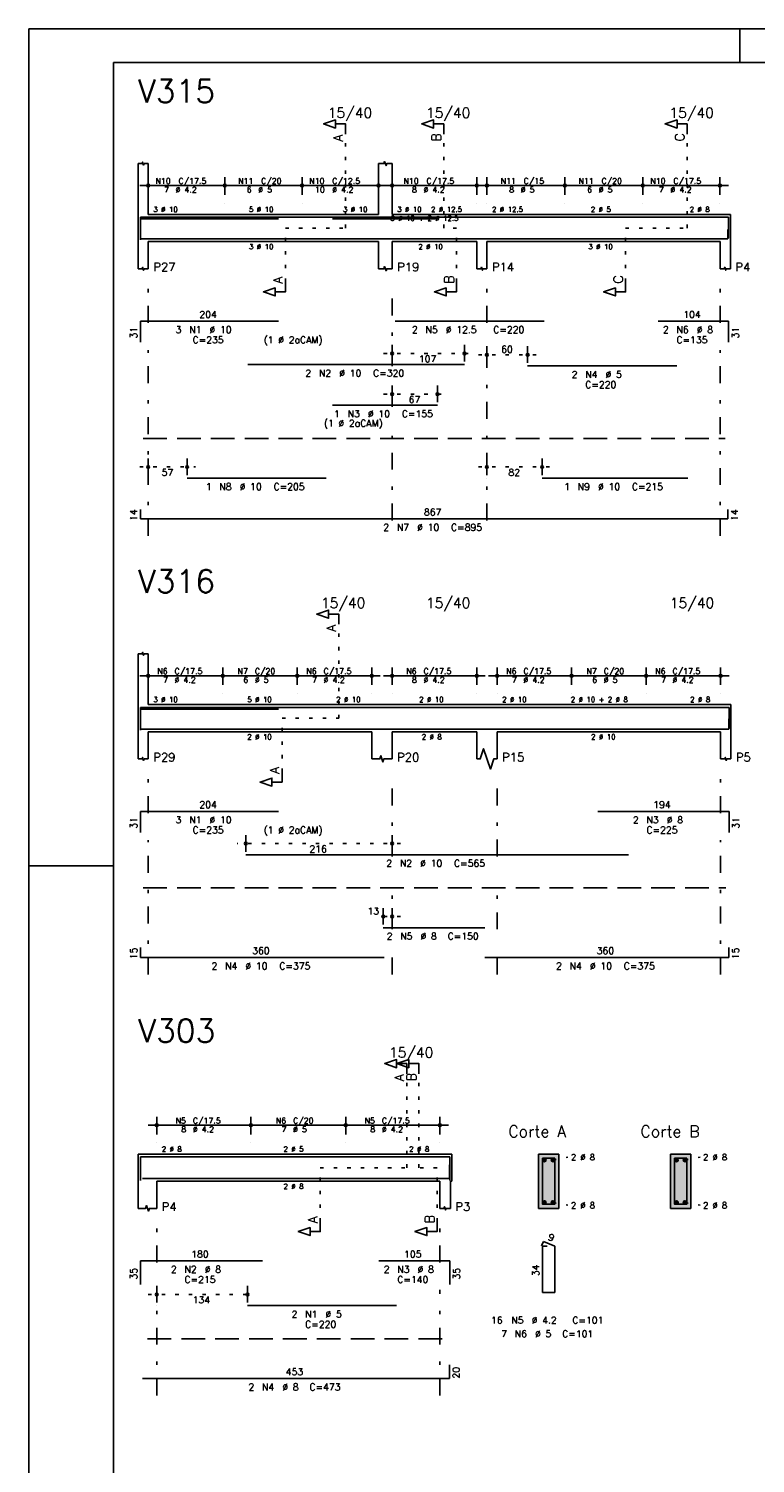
# Model space of a CAD drawing. Extents: x 0 to 119, y 0 to 84.
# Tile 2 of 10: x 0 to 21, y 42 to 84. Entities that reach past the tile are written whole.
import ezdxf

# ---------------------------------------------------------------- set-up
doc = ezdxf.new("R2010")
doc.units = 0
for name, pattern in [('ESTILO_TQS_0001', [1, 0.7, -0.3]), ('ESTILO_TQS_0002', [0.4, 0.1, -0.3]), ('ESTILO_TQS_0003', [1.5, 0.5, -0.4, 0.1, -0.5])]:
    doc.linetypes.add(name, pattern=pattern)
for name, color, linetype in [('1', 1, 'CONTINUOUS'), ('10', 10, 'CONTINUOUS'), ('2', 2, 'CONTINUOUS'), ('4', 4, 'CONTINUOUS'), ('6', 6, 'CONTINUOUS'), ('7', 7, 'CONTINUOUS'), ('8', 8, 'CONTINUOUS')]:
    doc.layers.add(name, color=color, linetype=linetype)
doc.styles.get("Standard").update_dxf_attribs({"font": 'ROMANS.SHX'})

msp = doc.modelspace()

# ---------------------------------------------------------------- linework, layer by layer
at = {"layer": '1', "linetype": 'CONTINUOUS'}
for p, q in [((0, 0), (0, 84.099998)), ((0, 84.099998), (118.900002, 84.099998)), ((21, 83.099998), (21, 84.099998)), ((0, 59.400002), (2.5, 59.400002))]:
    msp.add_line(p, q, dxfattribs=at)
at = {"layer": '1', "linetype": 'ESTILO_TQS_0002'}
for p, q in [((9.355, 78.22), (9.355, 80.99)), ((12.255, 78.22), (12.255, 80.99)), ((19.441, 78.22), (19.441, 80.99)), ((7.58, 76.635), (7.58, 78.22)), ((7.58, 78.22), (9.355, 78.22)), ((12.63, 78.22), (12.255, 78.22)), ((12.63, 76.635), (12.63, 78.22)), ((17.623, 76.635), (17.623, 78.22)), ((17.623, 78.22), (19.441, 78.22)), ((10.48, 74.52), (13.1196, 74.52)), ((13.28, 74.48), (14.98182, 74.48)), ((10.48, 73.32), (12.3173, 73.32)), ((3.28, 71.17), (4.93, 71.17)), ((13.28, 71.17), (15.41, 71.17)), ((9.155, 63.76), (9.155, 66.53)), ((7.48, 62.175), (7.48, 63.76)), ((7.48, 63.76), (9.155, 63.76)), ((10.98, 60.06), (6.15868, 60.06)), ((10.98, 57.91), (10.22, 57.91)), ((11.1607, 50.5), (11.1607, 53.27)), ((11.5194, 50.5), (11.5194, 53.27)), ((15.4761, 50.725), (15.9211, 50.81)), ((19.3761, 50.725), (19.8211, 50.81)), ((8.60785, 48.915), (8.60785, 50.5)), ((8.60785, 50.5), (11.1607, 50.5)), ((12.0557, 50.5), (11.5194, 50.5)), ((12.0557, 48.915), (12.0557, 50.5)), ((15.4761, 49.475), (15.9211, 49.39)), ((19.3761, 49.475), (19.8211, 49.39)), ((3.53, 46.76), (6.71302, 46.76))]:
    msp.add_line(p, q, dxfattribs=at)
at = {"layer": '1', "linetype": 'ESTILO_TQS_0001'}
for p, q in [((3.38, 72.015), (20.566, 72.015)), ((3.38, 58.755), (20.58, 58.755)), ((3.5084, 45.455), (12.4944, 45.455))]:
    msp.add_line(p, q, dxfattribs=at)
at = {"layer": '1', "linetype": 'CONTINUOUS'}
for centre in [(15.2261, 50.725), (15.4761, 50.725), (19.1261, 50.725), (19.3761, 50.725), (15.2261, 49.475), (15.4761, 49.475), (19.1261, 49.475), (19.3761, 49.475)]:
    msp.add_circle(centre, 0.05, dxfattribs=at)
for points in [[(15.2761, 50.725), (15.2011, 50.768301), (15.179115, 50.742101)], [(15.2761, 50.725), (15.179115, 50.742101), (15.179115, 50.707899)], [(15.2761, 50.725), (15.179115, 50.707899), (15.2011, 50.681699)], [(15.2761, 50.725), (15.234782, 50.77424), (15.2011, 50.768301)], [(15.2761, 50.725), (15.2011, 50.681699), (15.234782, 50.67576)], [(15.2761, 50.725), (15.264402, 50.757139), (15.234782, 50.77424)], [(15.2761, 50.725), (15.234782, 50.67576), (15.264402, 50.692861)], [(15.2761, 50.725), (15.264402, 50.692861), (15.2761, 50.725)], [(15.5261, 50.725), (15.4511, 50.768301), (15.429115, 50.742101)], [(15.5261, 50.725), (15.429115, 50.742101), (15.429115, 50.707899)], [(15.5261, 50.725), (15.429115, 50.707899), (15.4511, 50.681699)], [(15.5261, 50.725), (15.484782, 50.77424), (15.4511, 50.768301)], [(15.5261, 50.725), (15.4511, 50.681699), (15.484782, 50.67576)], [(15.5261, 50.725), (15.514402, 50.757139), (15.484782, 50.77424)], [(15.5261, 50.725), (15.484782, 50.67576), (15.514402, 50.692861)], [(15.5261, 50.725), (15.514402, 50.692861), (15.5261, 50.725)], [(19.1761, 50.725), (19.1011, 50.768301), (19.079115, 50.742101)], [(19.1761, 50.725), (19.079115, 50.742101), (19.079115, 50.707899)], [(19.1761, 50.725), (19.079115, 50.707899), (19.1011, 50.681699)], [(19.1761, 50.725), (19.134782, 50.77424), (19.1011, 50.768301)], [(19.1761, 50.725), (19.1011, 50.681699), (19.134782, 50.67576)], [(19.1761, 50.725), (19.164402, 50.757139), (19.134782, 50.77424)], [(19.1761, 50.725), (19.134782, 50.67576), (19.164402, 50.692861)], [(19.1761, 50.725), (19.164402, 50.692861), (19.1761, 50.725)], [(19.4261, 50.725), (19.3511, 50.768301), (19.329115, 50.742101)], [(19.4261, 50.725), (19.329115, 50.742101), (19.329115, 50.707899)], [(19.4261, 50.725), (19.329115, 50.707899), (19.3511, 50.681699)], [(19.4261, 50.725), (19.384782, 50.77424), (19.3511, 50.768301)], [(19.4261, 50.725), (19.3511, 50.681699), (19.384782, 50.67576)], [(19.4261, 50.725), (19.414402, 50.757139), (19.384782, 50.77424)], [(19.4261, 50.725), (19.384782, 50.67576), (19.414402, 50.692861)], [(19.4261, 50.725), (19.414402, 50.692861), (19.4261, 50.725)], [(15.2761, 49.475), (15.2011, 49.518301), (15.179115, 49.492101)], [(15.2761, 49.475), (15.234782, 49.52424), (15.2011, 49.518301)], [(15.2761, 49.475), (15.264402, 49.507139), (15.234782, 49.52424)], [(15.5261, 49.475), (15.4511, 49.518301), (15.429115, 49.492101)], [(15.5261, 49.475), (15.484782, 49.52424), (15.4511, 49.518301)], [(15.5261, 49.475), (15.514402, 49.507139), (15.484782, 49.52424)], [(19.1761, 49.475), (19.1011, 49.518301), (19.079115, 49.492101)], [(19.1761, 49.475), (19.134782, 49.52424), (19.1011, 49.518301)], [(19.1761, 49.475), (19.164402, 49.507139), (19.134782, 49.52424)], [(19.4261, 49.475), (19.3511, 49.518301), (19.329115, 49.492101)], [(19.4261, 49.475), (19.384782, 49.52424), (19.3511, 49.518301)], [(19.4261, 49.475), (19.414402, 49.507139), (19.384782, 49.52424)], [(15.2761, 49.475), (15.179115, 49.492101), (15.179115, 49.457899)], [(15.2761, 49.475), (15.179115, 49.457899), (15.2011, 49.431699)], [(15.2761, 49.475), (15.2011, 49.431699), (15.234782, 49.42576)], [(15.2761, 49.475), (15.234782, 49.42576), (15.264402, 49.442861)], [(15.2761, 49.475), (15.264402, 49.442861), (15.2761, 49.475)], [(15.5261, 49.475), (15.429115, 49.492101), (15.429115, 49.457899)], [(15.5261, 49.475), (15.429115, 49.457899), (15.4511, 49.431699)], [(15.5261, 49.475), (15.4511, 49.431699), (15.484782, 49.42576)], [(15.5261, 49.475), (15.484782, 49.42576), (15.514402, 49.442861)], [(15.5261, 49.475), (15.514402, 49.442861), (15.5261, 49.475)], [(19.1761, 49.475), (19.079115, 49.492101), (19.079115, 49.457899)], [(19.1761, 49.475), (19.079115, 49.457899), (19.1011, 49.431699)], [(19.1761, 49.475), (19.1011, 49.431699), (19.134782, 49.42576)], [(19.1761, 49.475), (19.134782, 49.42576), (19.164402, 49.442861)], [(19.1761, 49.475), (19.164402, 49.442861), (19.1761, 49.475)], [(19.4261, 49.475), (19.329115, 49.492101), (19.329115, 49.457899)], [(19.4261, 49.475), (19.329115, 49.457899), (19.3511, 49.431699)], [(19.4261, 49.475), (19.3511, 49.431699), (19.384782, 49.42576)], [(19.4261, 49.475), (19.384782, 49.42576), (19.414402, 49.442861)], [(19.4261, 49.475), (19.414402, 49.442861), (19.4261, 49.475)]]:
    msp.add_solid(points, dxfattribs=at)
at = {"layer": '10', "linetype": 'CONTINUOUS'}
for points in [[(15.6511, 49.3), (15.6511, 50.9), (15.0511, 50.9)], [(15.6511, 49.3), (15.0511, 50.9), (15.0511, 49.3)], [(19.5511, 49.3), (19.5511, 50.9), (18.9511, 50.9)], [(19.5511, 49.3), (18.9511, 50.9), (18.9511, 49.3)], [(15.6511, 49.3), (15.0511, 49.3), (15.6511, 49.3)], [(19.5511, 49.3), (18.9511, 49.3), (19.5511, 49.3)]]:
    msp.add_solid(points, dxfattribs=at)
at = {"layer": '2', "linetype": 'CONTINUOUS'}
for p, q in [((3.23, 78.62), (3.23, 80.12)), ((3.53, 78.62), (3.53, 80.12)), ((10.33, 78.62), (10.33, 80.12)), ((10.73, 78.62), (10.73, 80.12)), ((3.53, 79.2), (3.53, 79.72)), ((5.79, 79.2), (5.79, 79.72)), ((5.79, 79.2), (5.79, 79.72)), ((8.07, 79.2), (8.07, 79.72)), ((8.07, 79.2), (8.07, 79.72)), ((10.33, 79.2), (10.33, 79.72)), ((10.73, 79.2), (10.73, 79.72)), ((13.23, 79.2), (13.23, 79.72)), ((13.53, 79.2), (13.53, 79.72)), ((15.83, 79.2), (15.83, 79.72)), ((15.83, 79.2), (15.83, 79.72)), ((18.13, 79.2), (18.13, 79.72)), ((18.13, 79.2), (18.13, 79.72)), ((20.41, 79.2), (20.41, 79.72)), ((3.28, 79.47), (6.04, 79.47)), ((5.54, 79.47), (8.32, 79.47)), ((7.82, 79.47), (10.58, 79.47)), ((10.48, 79.47), (13.48, 79.47)), ((13.28, 79.47), (16.08, 79.47)), ((15.58, 79.47), (18.38, 79.47)), ((17.88, 79.47), (20.66, 79.47)), ((3.53, 78.95), (3.53, 78.95)), ((5.79, 78.95), (5.79, 78.95)), ((5.79, 78.95), (5.79, 78.95)), ((8.07, 78.95), (8.07, 78.95)), ((8.07, 78.95), (8.07, 78.95)), ((10.33, 78.95), (10.33, 78.95)), ((10.73, 78.95), (10.73, 78.95)), ((13.23, 78.95), (13.23, 78.95)), ((13.53, 78.95), (13.53, 78.95)), ((15.83, 78.95), (15.83, 78.95)), ((15.83, 78.95), (15.83, 78.95)), ((18.13, 78.95), (18.13, 78.95)), ((18.13, 78.95), (18.13, 78.95)), ((20.41, 78.95), (20.41, 78.95)), ((3.23, 78.62), (3.23, 77.82)), ((3.53, 78.62), (10.33, 78.62)), ((10.73, 78.62), (13.23, 78.62)), ((13.23, 78.62), (13.53, 78.62)), ((13.53, 78.62), (20.416, 78.62)), ((20.416, 78.62), (20.716, 78.62)), ((20.716, 78.62), (20.716, 77.82)), ((3.23, 77.82), (3.23, 77.02)), ((3.53, 77.82), (10.33, 77.82)), ((3.53, 77.82), (3.53, 77.02)), ((10.33, 77.82), (10.33, 77.02)), ((10.73, 77.82), (13.23, 77.82)), ((10.73, 77.82), (10.73, 77.02)), ((13.23, 77.82), (13.23, 77.02)), ((13.53, 77.82), (20.416, 77.82)), ((13.53, 77.82), (13.53, 77.02)), ((20.416, 77.82), (20.416, 77.02)), ((20.716, 77.82), (20.716, 77.02)), ((10.73, 74.28), (10.73, 74.77)), ((12.8696, 74.28), (12.8696, 74.77)), ((13.53, 74.24), (13.53, 74.73)), ((14.73182, 74.24), (14.73182, 74.73)), ((10.73, 74.18), (10.73, 74.18)), ((12.8696, 74.18), (12.8696, 74.18)), ((13.53, 74.14), (13.53, 74.14)), ((14.73182, 74.14), (14.73182, 74.14)), ((10.73, 73.08), (10.73, 73.57)), ((12.0673, 73.08), (12.0673, 73.57)), ((10.73, 72.98), (10.73, 72.98)), ((12.0673, 72.98), (12.0673, 72.98)), ((3.53, 70.93), (3.53, 71.42)), ((4.68, 70.93), (4.68, 71.42)), ((13.53, 70.93), (13.53, 71.42)), ((15.16, 70.93), (15.16, 71.42)), ((3.53, 70.83), (3.53, 70.83)), ((4.68, 70.83), (4.68, 70.83)), ((13.53, 70.83), (13.53, 70.83)), ((15.16, 70.83), (15.16, 70.83)), ((3.23, 64.16), (3.23, 65.66)), ((3.53, 64.16), (3.53, 65.66)), ((3.53, 64.74), (3.53, 65.26)), ((5.73, 64.74), (5.73, 65.26)), ((5.73, 64.74), (5.73, 65.26)), ((7.93, 64.74), (7.93, 65.26)), ((7.93, 64.74), (7.93, 65.26)), ((10.13, 64.74), (10.13, 65.26)), ((10.73, 64.74), (10.73, 65.26)), ((13.23, 64.74), (13.23, 65.26)), ((13.83, 64.74), (13.83, 65.26)), ((16.03, 64.74), (16.03, 65.26)), ((16.03, 64.74), (16.03, 65.26)), ((18.23, 64.74), (18.23, 65.26)), ((18.23, 64.74), (18.23, 65.26)), ((20.43, 64.74), (20.43, 65.26)), ((3.28, 65.01), (5.98, 65.01)), ((5.48, 65.01), (8.18, 65.01)), ((7.68, 65.01), (10.38, 65.01)), ((10.48, 65.01), (13.48, 65.01)), ((13.58, 65.01), (16.28, 65.01)), ((15.78, 65.01), (18.48, 65.01)), ((17.98, 65.01), (20.68, 65.01)), ((3.53, 64.49), (3.53, 64.49)), ((5.73, 64.49), (5.73, 64.49)), ((5.73, 64.49), (5.73, 64.49)), ((7.93, 64.49), (7.93, 64.49)), ((7.93, 64.49), (7.93, 64.49)), ((10.13, 64.49), (10.13, 64.49)), ((10.73, 64.49), (10.73, 64.49)), ((13.23, 64.49), (13.23, 64.49)), ((13.83, 64.49), (13.83, 64.49)), ((16.03, 64.49), (16.03, 64.49)), ((16.03, 64.49), (16.03, 64.49)), ((18.23, 64.49), (18.23, 64.49)), ((18.23, 64.49), (18.23, 64.49)), ((20.43, 64.49), (20.43, 64.49)), ((3.23, 64.16), (3.23, 63.36)), ((3.53, 64.16), (10.13, 64.16)), ((10.13, 64.16), (10.73, 64.16)), ((10.73, 64.16), (13.23, 64.16)), ((13.23, 64.16), (13.83, 64.16)), ((13.83, 64.16), (20.43, 64.16)), ((20.43, 64.16), (20.73, 64.16)), ((20.73, 64.16), (20.73, 63.36)), ((3.23, 63.36), (3.23, 62.56)), ((3.53, 63.36), (10.13, 63.36)), ((3.53, 63.36), (3.53, 62.56)), ((10.13, 63.36), (10.13, 62.56)), ((10.73, 63.36), (13.23, 63.36)), ((10.73, 63.36), (10.73, 62.56)), ((13.23, 63.36), (13.23, 62.56)), ((13.83, 63.36), (20.43, 63.36)), ((13.83, 63.36), (13.83, 62.56)), ((20.43, 63.36), (20.43, 62.56)), ((20.73, 63.36), (20.73, 62.56)), ((6.40868, 59.82), (6.40868, 60.31)), ((10.73, 59.82), (10.73, 60.31)), ((6.40868, 59.72), (6.40868, 59.72)), ((10.73, 59.72), (10.73, 59.72)), ((10.47, 57.67), (10.47, 58.16)), ((10.73, 57.67), (10.73, 58.16)), ((10.47, 57.57), (10.47, 57.57)), ((10.73, 57.57), (10.73, 57.57)), ((3.53, 51.75), (6.81, 51.75)), ((3.78, 51.48), (3.78, 52)), ((6.31, 51.75), (9.61, 51.75)), ((6.56, 51.48), (6.56, 52)), ((6.56, 51.48), (6.56, 52)), ((9.11, 51.75), (12.39, 51.75)), ((9.36, 51.48), (9.36, 52)), ((9.36, 51.48), (9.36, 52)), ((12.14, 51.48), (12.14, 52)), ((3.78, 51.23), (3.78, 51.23)), ((6.56, 51.23), (6.56, 51.23)), ((6.56, 51.23), (6.56, 51.23)), ((9.36, 51.23), (9.36, 51.23)), ((9.36, 51.23), (9.36, 51.23)), ((12.14, 51.23), (12.14, 51.23)), ((3.2368, 50.9), (3.2368, 50.1)), ((3.2368, 50.9), (3.78, 50.9)), ((3.78, 50.9), (12.1357, 50.9)), ((12.1357, 50.9), (12.4491, 50.9)), ((12.4491, 50.9), (12.4944, 50.9)), ((12.4944, 50.9), (12.4944, 50.1)), ((15.6511, 50.9), (15.0511, 50.9)), ((15.0511, 50.9), (15.0511, 49.3)), ((15.6511, 49.3), (15.6511, 50.9)), ((19.5511, 50.9), (18.9511, 50.9)), ((18.9511, 50.9), (18.9511, 49.3)), ((19.5511, 49.3), (19.5511, 50.9)), ((3.2368, 50.1), (3.2368, 49.3)), ((3.78, 50.1), (12.1357, 50.1)), ((3.78, 50.1), (3.78, 49.3)), ((12.1357, 50.1), (12.1357, 49.3)), ((12.4491, 50.1), (12.4944, 50.1)), ((12.4491, 50.1), (12.4491, 49.3)), ((15.0511, 49.3), (15.6511, 49.3)), ((18.9511, 49.3), (19.5511, 49.3)), ((3.78, 46.52), (3.78, 47.01)), ((6.46302, 46.52), (6.46302, 47.01)), ((3.78, 46.42), (3.78, 46.42)), ((6.46302, 46.42), (6.46302, 46.42))]:
    msp.add_line(p, q, dxfattribs=at)
at = {"layer": '2', "linetype": 'ESTILO_TQS_0003'}
for p, q in [((3.53, 75.422), (3.53, 76.52)), ((10.73, 74.142), (10.73, 76.52)), ((13.53, 75.422), (13.53, 76.52)), ((20.416, 75.422), (20.416, 76.52)), ((3.53, 69.14), (3.53, 74.618)), ((13.53, 69.592), (13.53, 74.618)), ((20.416, 69.14), (20.416, 74.618)), ((10.73, 72.942), (10.73, 73.338)), ((10.73, 69.592), (10.73, 72.138)), ((3.53, 60.962), (3.53, 62.06)), ((10.73, 59.682), (10.73, 62.06)), ((13.83, 59.682), (13.83, 62.06)), ((20.43, 60.962), (20.43, 62.06)), ((3.53, 56.2), (3.53, 60.158)), ((20.43, 56.2), (20.43, 60.158)), ((10.73, 57.532), (10.73, 58.878)), ((13.83, 57.532), (13.83, 58.878)), ((10.73, 56.2), (10.73, 56.728)), ((13.83, 56.2), (13.83, 56.728)), ((3.78, 47.702), (3.78, 48.8)), ((12.1357, 47.702), (12.1357, 48.8)), ((3.78, 43.78), (3.78, 46.898)), ((12.1357, 43.78), (12.1357, 46.898))]:
    msp.add_line(p, q, dxfattribs=at)
at = {"layer": '2', "linetype": 'CONTINUOUS'}
for points in [[(9.355, 80.99), (9.355, 81.29), (9.055, 81.29), (9.055, 81.17), (8.705, 81.29), (9.055, 81.41), (9.055, 81.29)], [(12.255, 80.99), (12.255, 81.29), (11.955, 81.29), (11.955, 81.17), (11.605, 81.29), (11.955, 81.41), (11.955, 81.29)], [(19.441, 80.99), (19.441, 81.29), (19.141, 81.29), (19.141, 81.17), (18.791, 81.29), (19.141, 81.41), (19.141, 81.29)], [(3.23, 80.12), (3.35, 80.12), (3.365, 80.165), (3.395, 80.075), (3.41, 80.12), (3.53, 80.12)], [(10.33, 80.12), (10.49, 80.12), (10.51, 80.18), (10.55, 80.06), (10.57, 80.12), (10.73, 80.12)], [(3.23, 77.02), (3.35, 77.02), (3.365, 77.065), (3.395, 76.975), (3.41, 77.02), (3.53, 77.02)], [(10.33, 77.02), (10.49, 77.02), (10.51, 77.08), (10.55, 76.96), (10.57, 77.02), (10.73, 77.02)], [(13.23, 77.02), (13.35, 77.02), (13.365, 77.065), (13.395, 76.975), (13.41, 77.02), (13.53, 77.02)], [(20.416, 77.02), (20.536, 77.02), (20.551, 77.065), (20.581, 76.975), (20.596, 77.02), (20.716, 77.02)], [(7.58, 76.635), (7.58, 76.335), (7.28, 76.335), (7.28, 76.215), (6.93, 76.335), (7.28, 76.455), (7.28, 76.335)], [(12.63, 76.635), (12.63, 76.335), (12.33, 76.335), (12.33, 76.215), (11.98, 76.335), (12.33, 76.455), (12.33, 76.335)], [(17.623, 76.635), (17.623, 76.335), (17.323, 76.335), (17.323, 76.215), (16.973, 76.335), (17.323, 76.455), (17.323, 76.335)], [(9.155, 66.53), (9.155, 66.83), (8.855, 66.83), (8.855, 66.71), (8.505, 66.83), (8.855, 66.95), (8.855, 66.83)], [(3.23, 65.66), (3.35, 65.66), (3.365, 65.705), (3.395, 65.615), (3.41, 65.66), (3.53, 65.66)], [(10.13, 62.56), (10.37, 62.56), (10.4, 62.65), (10.46, 62.47), (10.49, 62.56), (10.73, 62.56)], [(13.23, 62.56), (13.33, 62.56), (13.43, 62.86), (13.63, 62.26), (13.73, 62.56), (13.83, 62.56)], [(3.23, 62.56), (3.35, 62.56), (3.365, 62.605), (3.395, 62.515), (3.41, 62.56), (3.53, 62.56)], [(20.43, 62.56), (20.55, 62.56), (20.565, 62.605), (20.595, 62.515), (20.61, 62.56), (20.73, 62.56)], [(7.48, 62.175), (7.48, 61.875), (7.18, 61.875), (7.18, 61.755), (6.83, 61.875), (7.18, 61.995), (7.18, 61.875)], [(11.1607, 53.27), (11.1607, 53.57), (10.8607, 53.57), (10.8607, 53.45), (10.5107, 53.57), (10.8607, 53.69), (10.8607, 53.57)], [(11.5194, 53.27), (11.5194, 53.57), (11.2194, 53.57), (11.2194, 53.45), (10.8694, 53.57), (11.2194, 53.69), (11.2194, 53.57)], [(3.2368, 49.3), (3.45408, 49.3), (3.48124, 49.38148), (3.53556, 49.21852), (3.56272, 49.3), (3.78, 49.3)], [(12.1357, 49.3), (12.26106, 49.3), (12.27673, 49.34701), (12.30807, 49.25299), (12.32374, 49.3), (12.4491, 49.3)], [(8.60785, 48.915), (8.60785, 48.615), (8.30785, 48.615), (8.30785, 48.495), (7.95785, 48.615), (8.30785, 48.735), (8.30785, 48.615)], [(12.0557, 48.915), (12.0557, 48.615), (11.7557, 48.615), (11.7557, 48.495), (11.4057, 48.615), (11.7557, 48.735), (11.7557, 48.615)]]:
    msp.add_lwpolyline(points, dxfattribs=at)
for centre, radius in [((3.53, 79.47), 0.041625), ((3.53, 79.47), 0.02075), ((5.79, 79.47), 0.041625), ((5.79, 79.47), 0.041625), ((5.79, 79.47), 0.02075), ((5.79, 79.47), 0.02075), ((8.07, 79.47), 0.041625), ((8.07, 79.47), 0.041625), ((8.07, 79.47), 0.02075), ((8.07, 79.47), 0.02075), ((10.33, 79.47), 0.041625), ((10.33, 79.47), 0.02075), ((10.73, 79.47), 0.041625), ((10.73, 79.47), 0.02075), ((13.23, 79.47), 0.041625), ((13.23, 79.47), 0.02075), ((13.53, 79.47), 0.041625), ((13.53, 79.47), 0.02075), ((15.83, 79.47), 0.041625), ((15.83, 79.47), 0.041625), ((15.83, 79.47), 0.02075), ((15.83, 79.47), 0.02075), ((18.13, 79.47), 0.041625), ((18.13, 79.47), 0.041625), ((18.13, 79.47), 0.02075), ((18.13, 79.47), 0.02075), ((20.41, 79.47), 0.041625), ((20.41, 79.47), 0.02075), ((10.73, 74.52), 0.04), ((10.73, 74.52), 0.02), ((12.8696, 74.52), 0.04), ((12.8696, 74.52), 0.02), ((13.53, 74.48), 0.04), ((13.53, 74.48), 0.02), ((14.73182, 74.48), 0.04), ((14.73182, 74.48), 0.02), ((10.73, 73.32), 0.04), ((10.73, 73.32), 0.02), ((12.0673, 73.32), 0.04), ((12.0673, 73.32), 0.02), ((3.53, 71.17), 0.04), ((3.53, 71.17), 0.02), ((4.68, 71.17), 0.04), ((4.68, 71.17), 0.02), ((13.53, 71.17), 0.04), ((13.53, 71.17), 0.02), ((15.16, 71.17), 0.04), ((15.16, 71.17), 0.02), ((3.53, 65.01), 0.041625), ((3.53, 65.01), 0.02075), ((5.73, 65.01), 0.041625), ((5.73, 65.01), 0.041625), ((5.73, 65.01), 0.02075), ((5.73, 65.01), 0.02075), ((7.93, 65.01), 0.041625), ((7.93, 65.01), 0.041625), ((7.93, 65.01), 0.02075), ((7.93, 65.01), 0.02075), ((10.13, 65.01), 0.041625), ((10.13, 65.01), 0.02075), ((10.73, 65.01), 0.041625), ((10.73, 65.01), 0.02075), ((13.23, 65.01), 0.041625), ((13.23, 65.01), 0.02075), ((13.83, 65.01), 0.041625), ((13.83, 65.01), 0.02075), ((16.03, 65.01), 0.041625), ((16.03, 65.01), 0.041625), ((16.03, 65.01), 0.02075), ((16.03, 65.01), 0.02075), ((18.23, 65.01), 0.041625), ((18.23, 65.01), 0.041625), ((18.23, 65.01), 0.02075), ((18.23, 65.01), 0.02075), ((20.43, 65.01), 0.041625), ((20.43, 65.01), 0.02075), ((6.40868, 60.06), 0.04), ((10.73, 60.06), 0.04), ((6.40868, 60.06), 0.02), ((10.73, 60.06), 0.02), ((10.47, 57.91), 0.04), ((10.47, 57.91), 0.02), ((10.73, 57.91), 0.04), ((10.73, 57.91), 0.02), ((3.78, 51.75), 0.041625), ((3.78, 51.75), 0.02075), ((6.56, 51.75), 0.041625), ((6.56, 51.75), 0.041625), ((6.56, 51.75), 0.02075), ((6.56, 51.75), 0.02075), ((9.36, 51.75), 0.041625), ((9.36, 51.75), 0.041625), ((9.36, 51.75), 0.02075), ((9.36, 51.75), 0.02075), ((12.14, 51.75), 0.041625), ((12.14, 51.75), 0.02075), ((3.78, 46.76), 0.04), ((3.78, 46.76), 0.02), ((6.46302, 46.76), 0.04), ((6.46302, 46.76), 0.02)]:
    msp.add_circle(centre, radius, dxfattribs=at)
at = {"layer": '4', "linetype": 'CONTINUOUS'}
for p, q in [((3.3, 77.92), (3.3, 78.54)), ((3.3, 78.54), (7.38, 78.54)), ((3.3, 77.87), (3.3, 78.49)), ((3.3, 78.49), (7.38, 78.49)), ((6.4696, 78.54), (12.8696, 78.54)), ((8.9673, 78.49), (12.0673, 78.49)), ((10.81588, 78.54), (15.21588, 78.54)), ((14.73182, 78.54), (19.13182, 78.54)), ((18.586, 78.54), (20.666, 78.54)), ((20.666, 78.54), (20.666, 77.92)), ((3.3, 78.18), (3.3, 77.9)), ((3.3, 77.9), (20.64, 77.9)), ((4.68, 77.9), (8.78, 77.9)), ((15.16, 77.9), (19.46, 77.9)), ((20.64, 77.9), (20.64, 78.18)), ((3.3, 63.46), (3.3, 64.08)), ((3.3, 64.08), (7.38, 64.08)), ((3.3, 63.41), (3.3, 64.03)), ((3.3, 64.03), (7.38, 64.03)), ((6.40868, 64.08), (17.70868, 64.08)), ((16.8, 64.08), (20.68, 64.08)), ((20.68, 64.08), (20.68, 63.46)), ((3.3, 63.74), (3.3, 63.44)), ((20.67, 63.44), (20.67, 63.74)), ((3.3, 63.44), (10.5, 63.44)), ((10.47, 63.44), (13.47, 63.44)), ((13.47, 63.44), (20.67, 63.44)), ((3.3, 50.12), (3.3, 50.82)), ((3.3, 50.82), (6.9, 50.82)), ((6.46302, 50.82), (10.86302, 50.82)), ((10.33356, 50.82), (12.43356, 50.82)), ((12.43356, 50.82), (12.43356, 50.12)), ((12.42, 50.18), (12.42, 50.58)), ((3.36, 50.18), (12.42, 50.18))]:
    msp.add_line(p, q, dxfattribs=at)
for points in [[(15.1711, 50.78), (15.1711, 49.42), (15.5311, 49.42), (15.5311, 50.78), (15.1711, 50.78)], [(19.0711, 50.78), (19.0711, 49.42), (19.4311, 49.42), (19.4311, 50.78), (19.0711, 50.78)]]:
    msp.add_lwpolyline(points, dxfattribs=at)
at = {"layer": '6', "linetype": 'CONTINUOUS'}
for p, q in [((3.3, 74.85), (3.3, 75.47)), ((3.3, 75.47), (7.38, 75.47)), ((10.81588, 75.47), (15.21588, 75.47)), ((18.586, 75.47), (20.666, 75.47)), ((20.666, 75.47), (20.666, 74.85)), ((6.4696, 74.19), (12.8696, 74.19)), ((14.73182, 74.15), (19.13182, 74.15)), ((8.9673, 72.99), (12.0673, 72.99)), ((4.68, 70.84), (8.78, 70.84)), ((15.16, 70.84), (19.46, 70.84)), ((3.3, 69.92), (3.3, 69.64)), ((20.64, 69.64), (20.64, 69.92)), ((3.3, 69.64), (20.64, 69.64)), ((3.3, 60.39), (3.3, 61.01)), ((3.3, 61.01), (7.38, 61.01)), ((16.8, 61.01), (20.68, 61.01)), ((20.68, 61.01), (20.68, 60.39)), ((6.40868, 59.73), (17.70868, 59.73)), ((10.47, 57.58), (13.47, 57.58)), ((3.3, 57), (3.3, 56.7)), ((20.67, 56.7), (20.67, 57)), ((3.3, 56.7), (10.5, 56.7)), ((13.47, 56.7), (20.67, 56.7)), ((15.199438, 48.32), (15.144993, 48.19102)), ((15.5311, 48.18), (15.199438, 48.32)), ((15.3111, 48.18), (15.1711, 48.18)), ((15.1711, 48.18), (15.1711, 46.82)), ((15.5311, 46.82), (15.5311, 48.18)), ((3.3, 47.05), (3.3, 47.75)), ((3.3, 47.75), (6.9, 47.75)), ((10.33356, 47.75), (12.43356, 47.75)), ((12.43356, 47.75), (12.43356, 47.05)), ((15.1711, 46.82), (15.5311, 46.82)), ((6.46302, 46.43), (10.86302, 46.43)), ((12.42, 44.28), (12.42, 44.68)), ((3.36, 44.28), (12.42, 44.28))]:
    msp.add_line(p, q, dxfattribs=at)
at = {"layer": '8', "linetype": 'CONTINUOUS'}
for q in [(117.900002, 83.099998), (2.5, 1)]:
    msp.add_line((2.5, 83.099998), q, dxfattribs=at)

# ---------------------------------------------------------------- texts
at = {"layer": '2', "linetype": 'CONTINUOUS'}
for s, height, p in [('15/40', 0.3, (8.83, 81.47)), ('15/40', 0.3, (11.73, 81.47)), ('15/40', 0.3, (18.916, 81.47)), ('N10', 0.17, (3.742, 79.521)), ('C/17.5', 0.17, (4.422, 79.521)), ('N11', 0.17, (6.182, 79.521)), ('C/20', 0.17, (6.862, 79.521)), ('N10', 0.17, (8.282, 79.521)), ('C/12.5', 0.17, (8.962, 79.521)), ('N10', 0.17, (11.062, 79.521)), ('C/17.5', 0.17, (11.742, 79.521)), ('N11', 0.17, (13.932, 79.521)), ('C/15', 0.17, (14.612, 79.521)), ('N11', 0.17, (16.232, 79.521)), ('C/20', 0.17, (16.912, 79.521)), ('N10', 0.17, (18.352, 79.521)), ('C/17.5', 0.17, (19.032, 79.521)), ('7', 0.17, (3.997, 79.266)), ('%%c 4.2', 0.17, (4.337, 79.266)), ('6', 0.17, (6.437, 79.266)), ('%%c 5', 0.17, (6.777, 79.266)), ('10', 0.17, (8.452, 79.266)), ('%%c 4.2', 0.17, (8.962, 79.266)), ('8', 0.17, (11.317, 79.266)), ('%%c 4.2', 0.17, (11.657, 79.266)), ('8', 0.17, (14.187, 79.266)), ('%%c 5', 0.17, (14.527, 79.266)), ('6', 0.17, (16.487, 79.266)), ('%%c 5', 0.17, (16.827, 79.266)), ('7', 0.17, (18.607, 79.266)), ('%%c 4.2', 0.17, (18.947, 79.266)), ('3 %%c 10', 0.15, (3.68, 78.695)), ('5 %%c 10', 0.15, (6.505, 78.695)), ('3 %%c 10', 0.15, (9.28, 78.695)), ('3 %%c 10', 0.15, (10.88, 78.695)), ('2 %%c 12.5', 0.15, (11.88, 78.695)), ('2 %%c 12.5', 0.15, (13.68, 78.695)), ('2 %%c 5', 0.15, (16.598, 78.695)), ('2 %%c 8', 0.15, (19.516, 78.695)), ('3 %%c 10 + 2 %%c 12.5', 0.15, (10.68, 78.4325)), ('3 %%c 10', 0.15, (6.505, 77.595)), ('2 %%c 10', 0.15, (11.505, 77.595)), ('3 %%c 10', 0.15, (16.523, 77.595)), ('P27', 0.25, (3.68, 76.945)), ('P19', 0.25, (10.88, 76.945)), ('P14', 0.25, (13.68, 76.945)), ('P4', 0.25, (20.866, 76.945)), ('204', 0.2, (5.04, 75.57)), ('104', 0.2, (19.326, 75.57)), ('3', 0.2, (4.34, 75.12)), ('N1', 0.2, (4.74, 75.12)), ('C=235', 0.2, (4.84, 74.82)), ('%%c 10', 0.2, (5.34, 75.12)), ('(1 %%c 2aCAM)', 0.2, (6.94, 74.82)), ('2', 0.2, (11.31588, 75.12)), ('N5', 0.2, (11.71588, 75.12)), ('%%c 12.5', 0.2, (12.31588, 75.12)), ('C=220', 0.2, (13.71588, 75.12)), ('2', 0.2, (18.726, 75.12)), ('C=135', 0.2, (19.126, 74.82)), ('N6', 0.2, (19.126, 75.12)), ('%%c 8', 0.2, (19.726, 75.12)), ('60', 0.2, (13.95091, 74.54)), ('107', 0.2, (11.5198, 74.26)), ('2', 0.2, (8.1696, 73.84)), ('N2', 0.2, (8.5696, 73.84)), ('%%c 10', 0.2, (9.1696, 73.84)), ('C=320', 0.2, (10.1696, 73.84)), ('2', 0.2, (16.03182, 73.8)), ('C=220', 0.2, (16.43182, 73.5)), ('N4', 0.2, (16.43182, 73.8)), ('%%c 5', 0.2, (17.03182, 73.8)), ('67', 0.2, (11.21865, 73.06)), ('1', 0.2, (9.0173, 72.64)), ('N3', 0.2, (9.4173, 72.64)), ('%%c 10', 0.2, (10.0173, 72.64)), ('C=155', 0.2, (11.0173, 72.64)), ('(1 %%c 2aCAM)', 0.2, (8.7173, 72.36)), ('57', 0.2, (3.925, 70.91)), ('82', 0.2, (14.165, 70.91)), ('1', 0.2, (5.23, 70.49)), ('N8', 0.2, (5.63, 70.49)), ('%%c 10', 0.2, (6.23, 70.49)), ('C=205', 0.2, (7.23, 70.49)), ('1', 0.2, (15.81, 70.49)), ('N9', 0.2, (16.21, 70.49)), ('%%c 10', 0.2, (16.81, 70.49)), ('C=215', 0.2, (17.81, 70.49)), ('867', 0.2, (11.67, 69.74)), ('2', 0.2, (10.47, 69.29)), ('N7', 0.2, (10.87, 69.29)), ('%%c 10', 0.2, (11.47, 69.29)), ('C=895', 0.2, (12.47, 69.29)), ('15/40', 0.3, (8.63, 67.01)), ('15/40', 0.3, (11.73, 67.01)), ('15/40', 0.3, (18.93, 67.01)), ('N6', 0.17, (3.797, 65.061)), ('C/17.5', 0.17, (4.307, 65.061)), ('N7', 0.17, (6.167, 65.061)), ('C/20', 0.17, (6.677, 65.061)), ('N6', 0.17, (8.197, 65.061)), ('C/17.5', 0.17, (8.707, 65.061)), ('N6', 0.17, (11.147, 65.061)), ('C/17.5', 0.17, (11.657, 65.061)), ('N6', 0.17, (14.097, 65.061)), ('C/17.5', 0.17, (14.607, 65.061)), ('N7', 0.17, (16.467, 65.061)), ('C/20', 0.17, (16.977, 65.061)), ('N6', 0.17, (18.497, 65.061)), ('C/17.5', 0.17, (19.007, 65.061)), ('7', 0.17, (3.967, 64.806)), ('%%c 4.2', 0.17, (4.307, 64.806)), ('6', 0.17, (6.337, 64.806)), ('%%c 5', 0.17, (6.677, 64.806)), ('7', 0.17, (8.367, 64.806)), ('%%c 4.2', 0.17, (8.707, 64.806)), ('8', 0.17, (11.317, 64.806)), ('%%c 4.2', 0.17, (11.657, 64.806)), ('7', 0.17, (14.267, 64.806)), ('%%c 4.2', 0.17, (14.607, 64.806)), ('6', 0.17, (16.637, 64.806)), ('%%c 5', 0.17, (16.977, 64.806)), ('7', 0.17, (18.667, 64.806)), ('%%c 4.2', 0.17, (19.007, 64.806)), ('3 %%c 10', 0.15, (3.68, 64.235)), ('5 %%c 10', 0.15, (6.455, 64.235)), ('2 %%c 10', 0.15, (9.08, 64.235)), ('2 %%c 10', 0.15, (11.53, 64.235)), ('2 %%c 10', 0.15, (13.98, 64.235)), ('2 %%c 10 + 2 %%c 8', 0.15, (16.005, 64.235)), ('2 %%c 8', 0.15, (19.53, 64.235)), ('2 %%c 10', 0.15, (6.455, 63.135)), ('2 %%c 8', 0.15, (11.605, 63.135)), ('2 %%c 10', 0.15, (16.605, 63.135)), ('P29', 0.25, (3.68, 62.485)), ('P20', 0.25, (10.88, 62.485)), ('P15', 0.25, (13.98, 62.485)), ('P5', 0.25, (20.88, 62.485)), ('204', 0.2, (5.04, 61.11)), ('194', 0.2, (18.44, 61.11)), ('3', 0.2, (4.34, 60.66)), ('N1', 0.2, (4.74, 60.66)), ('C=235', 0.2, (4.84, 60.36)), ('%%c 10', 0.2, (5.34, 60.66)), ('(1 %%c 2aCAM)', 0.2, (6.94, 60.36)), ('2', 0.2, (17.84, 60.66)), ('C=225', 0.2, (18.24, 60.36)), ('N3', 0.2, (18.24, 60.66)), ('%%c 8', 0.2, (18.84, 60.66)), ('216', 0.2, (8.28934, 59.8)), ('2', 0.2, (10.55868, 59.38)), ('N2', 0.2, (10.95868, 59.38)), ('%%c 10', 0.2, (11.55868, 59.38)), ('C=565', 0.2, (12.55868, 59.38)), ('13', 0.2, (10.003333, 57.97)), ('2', 0.2, (10.57, 57.23)), ('N5', 0.2, (10.97, 57.23)), ('%%c 8', 0.2, (11.57, 57.23)), ('C=150', 0.2, (12.37, 57.23)), ('360', 0.2, (6.6, 56.8)), ('360', 0.2, (16.77, 56.8)), ('2', 0.2, (5.4, 56.35)), ('N4', 0.2, (5.8, 56.35)), ('%%c 10', 0.2, (6.4, 56.35)), ('C=375', 0.2, (7.4, 56.35)), ('2', 0.2, (15.57, 56.35)), ('N4', 0.2, (15.97, 56.35)), ('%%c 10', 0.2, (16.57, 56.35)), ('C=375', 0.2, (17.57, 56.35)), ('15/40', 0.3, (10.6357, 53.75)), ('N5', 0.17, (4.337, 51.801)), ('8', 0.17, (4.507, 51.546)), ('%%c 4.2', 0.17, (4.847, 51.546)), ('C/17.5', 0.17, (4.847, 51.801)), ('N6', 0.17, (7.297, 51.801)), ('7', 0.17, (7.467, 51.546)), ('%%c 5', 0.17, (7.807, 51.546)), ('C/20', 0.17, (7.807, 51.801)), ('N5', 0.17, (9.917, 51.801)), ('8', 0.17, (10.087, 51.546)), ('%%c 4.2', 0.17, (10.427, 51.546)), ('C/17.5', 0.17, (10.427, 51.801)), ('Corte A', 0.34, (14.1611, 51.4)), ('Corte B', 0.34, (18.0611, 51.4)), ('2 %%c 8', 0.15, (3.93, 50.975)), ('2 %%c 5', 0.15, (7.5254, 50.975)), ('2 %%c 8', 0.15, (11.2357, 50.975)), ('2 %%c 8', 0.18, (16.0111, 50.72)), ('2 %%c 8', 0.18, (19.9111, 50.72)), ('2 %%c 8', 0.15, (7.5254, 49.875)), ('P4', 0.25, (3.93, 49.225)), ('P3', 0.25, (12.5991, 49.225)), ('2 %%c 8', 0.18, (16.0111, 49.3)), ('2 %%c 8', 0.18, (19.9111, 49.3)), ('180', 0.2, (4.8, 47.85)), ('105', 0.2, (11.08356, 47.85)), ('2', 0.2, (4.2, 47.4)), ('N2', 0.2, (4.6, 47.4)), ('%%c 8', 0.2, (5.2, 47.4)), ('2', 0.2, (10.48356, 47.4)), ('N3', 0.2, (10.88356, 47.4)), ('%%c 8', 0.2, (11.48356, 47.4)), ('C=215', 0.2, (4.6, 47.1)), ('C=140', 0.2, (10.88356, 47.1)), ('134', 0.2, (4.84151, 46.5)), ('2', 0.2, (7.76302, 46.08)), ('N1', 0.2, (8.16302, 46.08)), ('%%c 5', 0.2, (8.76302, 46.08)), ('C=220', 0.2, (8.16302, 45.78)), ('16', 0.2, (13.6511, 45.9)), ('N5', 0.2, (14.2511, 45.9)), ('%%c 4.2', 0.2, (14.8511, 45.9)), ('%%c 5', 0.2, (14.9511, 45.5)), ('C=101', 0.2, (16.0511, 45.9)), ('7', 0.2, (13.9511, 45.5)), ('N6', 0.2, (14.3511, 45.5)), ('C=101', 0.2, (15.7511, 45.5)), ('453', 0.2, (7.59, 44.38)), ('2', 0.2, (6.49, 43.93)), ('N4', 0.2, (6.89, 43.93)), ('%%c 8', 0.2, (7.49, 43.93)), ('C=473', 0.2, (8.29, 43.93))]:
    msp.add_text(s, height=height, dxfattribs=at).set_placement(p)
for s, height, rotation, p in [('A', 0.272, 90, (9.2734, 80.7724)), ('B', 0.272, 90, (12.1734, 80.7724)), ('C', 0.272, 90, (19.3594, 80.7724)), ('A', 0.272, 90, (7.4984, 76.5806)), ('B', 0.272, 90, (12.5484, 76.5806)), ('C', 0.272, 90, (17.5414, 76.5806)), ('31', 0.2, 90, (3.2, 74.96)), ('31', 0.2, 90, (20.966, 74.96)), ('14', 0.2, 90, (3.2, 69.58)), ('14', 0.2, 90, (20.94, 69.58)), ('A', 0.272, 90, (9.0734, 66.3124)), ('A', 0.272, 90, (7.3984, 62.1206)), ('31', 0.2, 90, (3.2, 60.5)), ('31', 0.2, 90, (20.98, 60.5)), ('15', 0.2, 90, (3.2, 56.65)), ('15', 0.2, 90, (20.97, 56.65)), ('A', 0.272, 90, (11.0791, 53.0524)), ('B', 0.272, 90, (11.4378, 53.0524)), ('A', 0.272, 90, (8.52625, 48.8606)), ('B', 0.272, 90, (11.9741, 48.8606)), ('9', 0.2, 337.11462, (15.312029, 48.381017)), ('35', 0.2, 90, (3.2, 47.2)), ('35', 0.2, 90, (12.73356, 47.2)), ('34', 0.2, 90, (15.0711, 47.3)), ('20', 0.2, 90, (12.72, 44.28))]:
    msp.add_text(s, height=height, rotation=rotation, dxfattribs=at).set_placement(p)
at = {"layer": '7', "linetype": 'CONTINUOUS'}
for s, p in [('V315', (3.23, 81.92)), ('V316', (3.23, 67.46)), ('V303', (3.2368, 54.2))]:
    msp.add_text(s, height=0.68, dxfattribs=at).set_placement(p)

doc.saveas('drawing.dxf')
